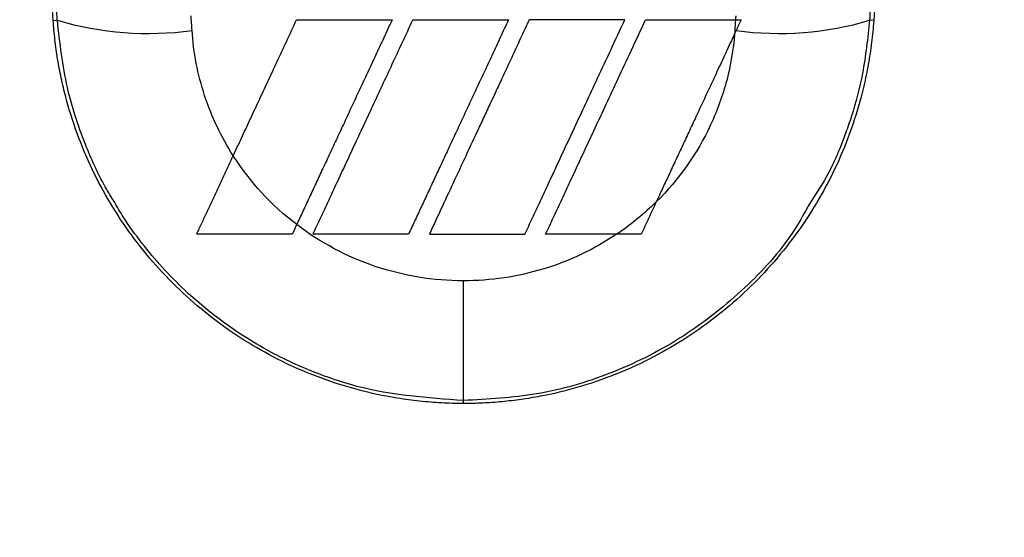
# Model space of a CAD drawing. Header units: millimetres. Extents: x 0 to 5588, y 0 to 4318.
# Tile 5 of 37: x 2484 to 2516, y 2167 to 2184. Entities that reach past the tile are written whole.
import ezdxf

# ---------------------------------------------------------------- set-up
doc = ezdxf.new("R2010")
doc.units = ezdxf.units.MM
doc.header["$LTSCALE"] = 20
doc.layers.add('DIMENSIONS', color=140, linetype='Continuous', lineweight=25)
doc.styles.add('SLDTEXTSTYLE0', font='TXT', dxfattribs={"width": 0.7})
doc.dimstyles.new('SLDDIMSTYLE1', dxfattribs={"dimtxt": 43.160156, "dimasz": 66.04, "dimexe": 0, "dimexo": 0.0625, "dimgap": 10.790039, "dimtad": 0, "dimtih": 1, "dimtoh": 1, "dimdec": 1, "dimrnd": 1e-09, "dimzin": 12, "dimdsep": 46, "dimtxsty": 'SLDTEXTSTYLE0', "dimsah": 1, "dimcen": 0.09, "dimadec": 0, "dimazin": 3, "dimtfac": 1, "dimtdec": 1, "dimtmove": 0, "dimatfit": 0, "dimfxl": 0, "dimfrac": 2, "dimtolj": 1, "dimtzin": 12, "dimarcsym": 0})
doc.dimstyles.new('SLDDIMSTYLE2', dxfattribs={"dimtxt": 43.160156, "dimasz": 66.04, "dimexe": 0, "dimexo": 0.0625, "dimgap": 10.790039, "dimtad": 0, "dimtih": 1, "dimtoh": 1, "dimdec": 1, "dimrnd": 1e-09, "dimzin": 12, "dimdsep": 46, "dimtxsty": 'SLDTEXTSTYLE0', "dimsah": 1, "dimcen": 0.09, "dimadec": 0, "dimazin": 3, "dimtfac": 1, "dimtdec": 1, "dimtofl": 0, "dimtmove": 0, "dimatfit": 3, "dimfxl": 0, "dimfrac": 2, "dimtolj": 1, "dimtzin": 12, "dimarcsym": 0})

# ---------------------------------------------------------------- blocks, each defined once
blk = doc.blocks.new('_D_2')
at = {"layer": 'DIMENSIONS'}
for p, q in [((2757.551, 2431.141), (2757.552, 2558.141)), ((2523.583, 2431.142), (2821.051, 2431.141)), ((2675.471, 2319.951), (2660.978, 2319.951)), ((2660.978, 2319.951), (2660.978, 2251.356)), ((2839.631, 2319.951), (2854.124, 2319.951)), ((2854.124, 2319.951), (2854.124, 2251.356)), ((2660.978, 2251.356), (2675.471, 2251.356)), ((2854.124, 2251.356), (2839.631, 2251.356)), ((2523.582, 2171.34), (2821.05, 2171.34)), ((2757.55, 2171.34), (2757.55, 2044.34))]:
    blk.add_line(p, q, dxfattribs=at)
for points in [[(2757.551, 2431.141), (2767.711, 2497.181), (2747.391, 2497.181)], [(2757.55, 2171.34), (2747.39, 2105.3), (2767.71, 2105.3)]]:
    blk.add_solid(points, dxfattribs=at)
at = {"layer": 'DIMENSIONS', "char_height": 42.3333, "attachment_point": 1, "style": 'SLDTEXTSTYLE0'}
for s, insert in [('259.8', (2675.471, 2384.184)), ('10.23', (2675.471, 2305.926))]:
    blk.add_mtext(s, dxfattribs=dict(at, insert=insert))
blk = doc.blocks.new('_D_3')
at = {"layer": 'DIMENSIONS'}
for p, q in [((2523.582, 2171.34), (2821.051, 2171.34)), ((2757.551, 2171.34), (2757.551, 1740.831)), ((2675.471, 1662.573), (2660.978, 1662.573)), ((2660.978, 1662.573), (2660.978, 1593.978)), ((2839.631, 1662.573), (2854.124, 1662.573)), ((2854.124, 1662.573), (2854.124, 1593.978)), ((2660.978, 1593.978), (2675.471, 1593.978)), ((2854.124, 1593.978), (2839.631, 1593.978)), ((2757.551, 1209.241), (2757.551, 1584.316)), ((2543.579, 1209.241), (2821.051, 1209.241))]:
    blk.add_line(p, q, dxfattribs=at)
for points in [[(2757.551, 2171.34), (2747.391, 2105.3), (2767.711, 2105.3)], [(2757.551, 1209.241), (2767.711, 1275.281), (2747.391, 1275.281)]]:
    blk.add_solid(points, dxfattribs=at)
at = {"layer": 'DIMENSIONS', "char_height": 42.3333, "attachment_point": 1, "style": 'SLDTEXTSTYLE0'}
for s, insert in [('962.1', (2675.471, 1726.806)), ('37.88', (2675.471, 1648.548))]:
    blk.add_mtext(s, dxfattribs=dict(at, insert=insert))

msp = doc.modelspace()

# ---------------------------------------------------------------- linework, layer by layer
for p, q in [((2484.764, 2183.758), (2484.901, 2183.767)), ((2511.599, 2183.758), (2511.462, 2183.767)), ((2498.182, 2171.241), (2498.182, 2171.34))]:
    msp.add_line(p, q)
at = {"flags": 128}
for points in [[(2489.307, 2183.435), (2489.303, 2183.495), (2489.299, 2183.556), (2489.295, 2183.616), (2489.291, 2183.676), (2489.287, 2183.737), (2489.283, 2183.797), (2489.28, 2183.857), (2489.276, 2183.917)], [(2498.182, 2171.34), (2498.182, 2171.449), (2498.182, 2171.683), (2498.182, 2172.037), (2498.182, 2172.503), (2498.182, 2173.072), (2498.182, 2173.729), (2498.182, 2174.462), (2498.182, 2175.253)]]:
    msp.add_lwpolyline(points, dxfattribs=at)
for centre, radius, start, end in [((2487.873, 2193.807), 10.47, 253.5123, 277.8716), ((2508.511, 2193.678), 10.341, 262.1589, 286.5817), ((2508.998, 2239.849), 56.447, 268.0288, 268.0732)]:
    msp.add_arc(centre, radius, start, end)
for points in [[(2484.764, 2183.758), (2484.371, 2189.409), (2484.006, 2195.062), (2483.67, 2200.717)], [(2512.693, 2200.717), (2512.357, 2195.062), (2511.992, 2189.409), (2511.599, 2183.758)], [(2484.901, 2183.767), (2484.893, 2183.906), (2484.884, 2184.045), (2484.875, 2184.183)], [(2511.488, 2184.183), (2511.479, 2184.045), (2511.471, 2183.906), (2511.462, 2183.767)], [(2507.087, 2183.917), (2507.085, 2183.873), (2507.082, 2183.828), (2507.079, 2183.784)], [(2492.725, 2183.784), (2493.755, 2183.784), (2494.798, 2183.784), (2495.85, 2183.784)], [(2496.53, 2183.784), (2497.57, 2183.784), (2498.613, 2183.784), (2499.655, 2183.784)], [(2503.459, 2183.784), (2502.428, 2183.784), (2501.386, 2183.784), (2500.334, 2183.784)], [(2504.138, 2183.784), (2505.137, 2183.784), (2506.118, 2183.784), (2507.079, 2183.784)], [(2507.079, 2183.784), (2507.071, 2183.668), (2507.064, 2183.551), (2507.056, 2183.435)], [(2507.079, 2183.784), (2507.141, 2183.784), (2507.202, 2183.784), (2507.263, 2183.784)], [(2507.263, 2183.784), (2507.205, 2183.66), (2507.151, 2183.543), (2507.1, 2183.434)], [(2507.056, 2183.435), (2507.054, 2183.398), (2507.051, 2183.36), (2507.048, 2183.323)], [(2507.1, 2183.434), (2507.083, 2183.397), (2507.065, 2183.36), (2507.048, 2183.323)], [(2492.729, 2177.09), (2491.911, 2177.714), (2491.205, 2178.479), (2490.653, 2179.341)], [(2504.487, 2177.831), (2504.093, 2177.441), (2503.661, 2177.088), (2503.199, 2176.778)], [(2492.729, 2177.09), (2492.68, 2176.986), (2492.632, 2176.882), (2492.583, 2176.778)], [(2496.388, 2176.778), (2495.337, 2176.778), (2494.294, 2176.778), (2493.263, 2176.778)], [(2497.067, 2176.778), (2498.109, 2176.778), (2499.152, 2176.778), (2500.192, 2176.778)], [(2503.199, 2176.778), (2502.429, 2176.778), (2501.653, 2176.778), (2500.871, 2176.778)], [(2503.996, 2176.778), (2503.729, 2176.778), (2503.463, 2176.778), (2503.199, 2176.778)]]:
    msp.add_open_spline(points, degree=3)
for points, knots in [([(2498.182, 2171.241), (2498.062, 2171.242), (2497.822, 2171.244), (2497.461, 2171.259), (2497.102, 2171.283), (2496.743, 2171.317), (2496.384, 2171.36), (2496.027, 2171.414), (2495.375, 2171.528), (2494.439, 2171.752), (2493.245, 2172.159), (2492.093, 2172.677), (2490.629, 2173.508), (2488.953, 2174.797), (2487.55, 2176.38), (2486.619, 2177.783), (2486.023, 2178.895), (2485.534, 2180.058), (2485.219, 2181.063), (2485.024, 2181.882), (2484.906, 2182.503), (2484.817, 2183.128), (2484.782, 2183.548), (2484.764, 2183.758)], [0, 0, 0, 0, 0.017886, 0.03575, 0.053604, 0.071462, 0.089336, 0.107238, 0.125183, 0.187695, 0.250095, 0.312484, 0.375086, 0.500003, 0.624925, 0.687496, 0.749911, 0.812274, 0.8748, 0.90616, 0.937434, 0.968691, 1, 1, 1, 1]), ([(2486.778, 2177.808), (2486.673, 2177.981), (2486.296, 2178.595), (2485.739, 2179.841), (2485.142, 2181.653), (2484.985, 2183.029), (2484.902, 2183.767)], [0, 0, 0, 0, 0.096307, 0.342611, 0.647164, 1, 1, 1, 1]), ([(2490.653, 2179.341), (2490.743, 2179.532), (2490.924, 2179.921), (2491.202, 2180.517), (2491.489, 2181.132), (2491.785, 2181.767), (2492.09, 2182.421), (2492.404, 2183.095), (2492.617, 2183.552), (2492.725, 2183.784)], [0, 0, 0, 0, 0.131383, 0.266581, 0.4056, 0.548447, 0.695126, 0.845643, 1, 1, 1, 1]), ([(2495.85, 2183.784), (2495.759, 2183.587), (2495.577, 2183.197), (2495.308, 2182.62), (2495.044, 2182.054), (2494.786, 2181.502), (2494.535, 2180.962), (2494.289, 2180.434), (2494.049, 2179.919), (2493.814, 2179.417), (2493.586, 2178.927), (2493.363, 2178.45), (2493.146, 2177.985), (2492.935, 2177.533), (2492.797, 2177.236), (2492.729, 2177.09)], [0, 0, 0, 0, 0.086621, 0.171627, 0.255017, 0.336791, 0.416948, 0.495487, 0.572409, 0.647713, 0.721401, 0.793472, 0.863928, 0.93277, 1, 1, 1, 1]), ([(2493.263, 2176.778), (2493.347, 2176.958), (2493.517, 2177.324), (2493.779, 2177.884), (2494.049, 2178.463), (2494.328, 2179.062), (2494.616, 2179.679), (2494.913, 2180.316), (2495.219, 2180.972), (2495.534, 2181.648), (2495.858, 2182.343), (2496.19, 2183.056), (2496.416, 2183.539), (2496.53, 2183.784)], [0, 0, 0, 0, 0.079059, 0.160485, 0.244281, 0.330447, 0.418985, 0.509896, 0.603178, 0.698832, 0.796855, 0.897245, 1, 1, 1, 1]), ([(2499.655, 2183.784), (2499.564, 2183.589), (2499.384, 2183.204), (2499.118, 2182.634), (2498.858, 2182.076), (2498.604, 2181.53), (2498.356, 2180.998), (2498.114, 2180.478), (2497.877, 2179.971), (2497.647, 2179.477), (2497.422, 2178.995), (2497.204, 2178.527), (2496.991, 2178.071), (2496.784, 2177.629), (2496.584, 2177.199), (2496.452, 2176.917), (2496.388, 2176.778)], [0, 0, 0, 0, 0.082028, 0.162436, 0.24122, 0.318378, 0.393906, 0.467802, 0.540063, 0.610688, 0.679675, 0.747023, 0.81273, 0.876795, 0.939219, 1, 1, 1, 1]), ([(2500.334, 2183.784), (2500.247, 2183.597), (2500.076, 2183.23), (2499.823, 2182.689), (2499.579, 2182.166), (2499.344, 2181.661), (2499.117, 2181.174), (2498.898, 2180.705), (2498.612, 2180.091), (2498.26, 2179.337), (2497.847, 2178.451), (2497.451, 2177.601), (2497.193, 2177.049), (2497.067, 2176.778)], [0, 0, 0, 0, 0.078735, 0.155043, 0.228917, 0.300356, 0.369354, 0.435911, 0.500023, 0.63175, 0.758995, 0.881748, 1, 1, 1, 1]), ([(2511.599, 2183.758), (2511.59, 2183.638), (2511.571, 2183.398), (2511.531, 2183.039), (2511.482, 2182.682), (2511.423, 2182.327), (2511.355, 2181.972), (2511.277, 2181.619), (2511.117, 2180.977), (2510.829, 2180.058), (2510.34, 2178.895), (2509.744, 2177.782), (2508.813, 2176.38), (2507.41, 2174.797), (2505.734, 2173.508), (2504.271, 2172.677), (2503.12, 2172.159), (2501.926, 2171.752), (2500.902, 2171.508), (2500.072, 2171.37), (2499.444, 2171.296), (2498.814, 2171.25), (2498.393, 2171.244), (2498.182, 2171.241)], [0, 0, 0, 0, 0.017886, 0.035751, 0.053607, 0.071466, 0.089343, 0.10725, 0.125199, 0.187727, 0.250138, 0.312532, 0.375134, 0.500045, 0.624959, 0.687523, 0.749927, 0.812277, 0.874784, 0.90614, 0.937416, 0.968679, 1, 1, 1, 1]), ([(2500.192, 2176.778), (2500.275, 2176.955), (2500.443, 2177.316), (2500.7, 2177.867), (2500.966, 2178.437), (2501.24, 2179.026), (2501.524, 2179.634), (2501.836, 2180.304), (2502.186, 2181.053), (2502.581, 2181.9), (2503.009, 2182.818), (2503.305, 2183.454), (2503.459, 2183.784)], [0, 0, 0, 0, 0.077238, 0.156913, 0.239018, 0.323549, 0.410498, 0.499858, 0.610315, 0.730516, 0.860425, 1, 1, 1, 1]), ([(2500.871, 2176.778), (2500.954, 2176.955), (2501.121, 2177.314), (2501.378, 2177.865), (2501.644, 2178.435), (2501.919, 2179.024), (2502.203, 2179.633), (2502.514, 2180.302), (2502.863, 2181.049), (2503.257, 2181.894), (2503.686, 2182.814), (2503.984, 2183.452), (2504.138, 2183.784)], [0, 0, 0, 0, 0.076945, 0.156445, 0.238493, 0.323083, 0.410207, 0.499858, 0.609352, 0.729237, 0.85947, 1, 1, 1, 1]), ([(2511.462, 2183.767), (2511.401, 2183.185), (2511.291, 2182.123), (2510.965, 2180.897), (2510.693, 2180.097), (2510.512, 2179.631), (2510.353, 2179.26), (2510.077, 2178.647), (2509.78, 2178.199), (2509.54, 2177.836)], [0, 0, 0, 0, 0.278292, 0.507474, 0.60144, 0.680781, 0.745046, 0.793903, 1, 1, 1, 1]), ([(2490.653, 2179.341), (2490.261, 2179.954), (2489.946, 2180.617), (2489.492, 2181.996), (2489.354, 2182.714), (2489.307, 2183.435)], [0, 0, 0, 0, 0.5, 0.5, 1, 1, 1, 1]), ([(2507.048, 2183.323), (2506.956, 2183.126), (2506.776, 2182.739), (2506.509, 2182.166), (2506.251, 2181.612), (2506.001, 2181.076), (2505.759, 2180.558), (2505.526, 2180.058), (2505.302, 2179.577), (2505.086, 2179.114), (2504.878, 2178.67), (2504.68, 2178.244), (2504.551, 2177.967), (2504.487, 2177.831)], [0, 0, 0, 0, 0.106874, 0.210597, 0.311154, 0.408528, 0.502706, 0.593676, 0.681425, 0.765941, 0.847215, 0.925238, 1, 1, 1, 1]), ([(2507.048, 2183.323), (2507.008, 2182.812), (2506.922, 2182.302), (2506.66, 2181.307), (2506.485, 2180.821), (2505.831, 2179.418), (2505.226, 2178.561), (2504.487, 2177.831)], [0, 0, 0, 0, 0.25, 0.25, 0.5, 0.5, 1, 1, 1, 1]), ([(2489.458, 2176.778), (2489.484, 2176.832), (2489.535, 2176.942), (2489.614, 2177.113), (2489.696, 2177.287), (2489.779, 2177.466), (2489.864, 2177.648), (2489.95, 2177.832), (2490.037, 2178.018), (2490.124, 2178.206), (2490.212, 2178.394), (2490.3, 2178.584), (2490.389, 2178.773), (2490.477, 2178.963), (2490.565, 2179.151), (2490.624, 2179.278), (2490.653, 2179.341)], [0, 0, 0, 0, 0.076593, 0.152521, 0.227739, 0.302208, 0.375894, 0.448766, 0.520795, 0.59196, 0.662242, 0.731625, 0.800099, 0.867655, 0.934289, 1, 1, 1, 1]), ([(2498.182, 2171.34), (2497.007, 2171.424), (2495.533, 2171.528), (2493.844, 2172.057), (2493.01, 2172.375), (2492.199, 2172.749), (2490.813, 2173.505), (2489.501, 2174.49), (2488.325, 2175.684), (2487.657, 2176.484), (2487.135, 2177.193), (2486.869, 2177.653), (2486.778, 2177.808)], [0, 0, 0, 0, 0.256262, 0.32144, 0.386674, 0.451799, 0.516652, 0.732408, 0.807423, 0.883559, 0.960569, 1, 1, 1, 1]), ([(2509.54, 2177.836), (2509.324, 2177.451), (2508.719, 2176.374), (2507.271, 2174.843), (2505.302, 2173.302), (2503.019, 2172.171), (2500.618, 2171.468), (2498.984, 2171.383), (2498.182, 2171.34)], [0, 0, 0, 0, 0.09679, 0.270228, 0.456682, 0.642647, 0.824745, 1, 1, 1, 1]), ([(2504.487, 2177.831), (2504.405, 2177.656), (2504.241, 2177.303), (2504.078, 2176.953), (2503.996, 2176.778)], [0, 0, 0, 0, 0.496957, 1, 1, 1, 1]), ([(2498.182, 2175.253), (2497.205, 2175.253), (2496.226, 2175.413), (2494.375, 2176.037), (2493.502, 2176.5), (2492.729, 2177.09)], [0, 0, 0, 0, 0.5, 0.5, 1, 1, 1, 1]), ([(2492.583, 2176.778), (2492.475, 2176.778), (2492.257, 2176.778), (2491.933, 2176.778), (2491.61, 2176.778), (2491.288, 2176.779), (2490.97, 2176.779), (2490.655, 2176.778), (2490.345, 2176.778), (2490.04, 2176.778), (2489.743, 2176.778), (2489.553, 2176.778), (2489.458, 2176.778)], [0, 0, 0, 0, 0.0971289, 0.1947404, 0.292906, 0.39169, 0.4911498, 0.5913351, 0.6922869, 0.7940362, 0.8966039, 1, 1, 1, 1]), ([(2503.199, 2176.778), (2502.465, 2176.285), (2501.655, 2175.901), (2499.958, 2175.385), (2499.07, 2175.253), (2498.182, 2175.253)], [0, 0, 0, 0, 0.5, 0.5, 1, 1, 1, 1])]:
    msp.add_open_spline(points, degree=3, knots=knots)

# ---------------------------------------------------------------- dimensions: what is measured, and where the dimension line sits
at = {"layer": 'DIMENSIONS'}
for base, p2, angle, dimstyle, picture, middle in [((2757.551, 2431.141), (2498.183, 2431.142), 89.9998, 'SLDDIMSTYLE1', '_D_2', (2757.551, 2319.951)), ((2757.551, 1209.241), (2518.179, 1209.241), 90, 'SLDDIMSTYLE2', '_D_3', (2757.551, 1662.573))]:
    dim = msp.add_linear_dim(base=base, p1=(2498.182, 2171.34), p2=p2, angle=angle, dimstyle=dimstyle, dxfattribs=at)
    dim.commit()
    dim.dimension.update_dxf_attribs({"geometry": picture, "text_midpoint": middle, "dimtype": 160})

doc.saveas('drawing.dxf')
